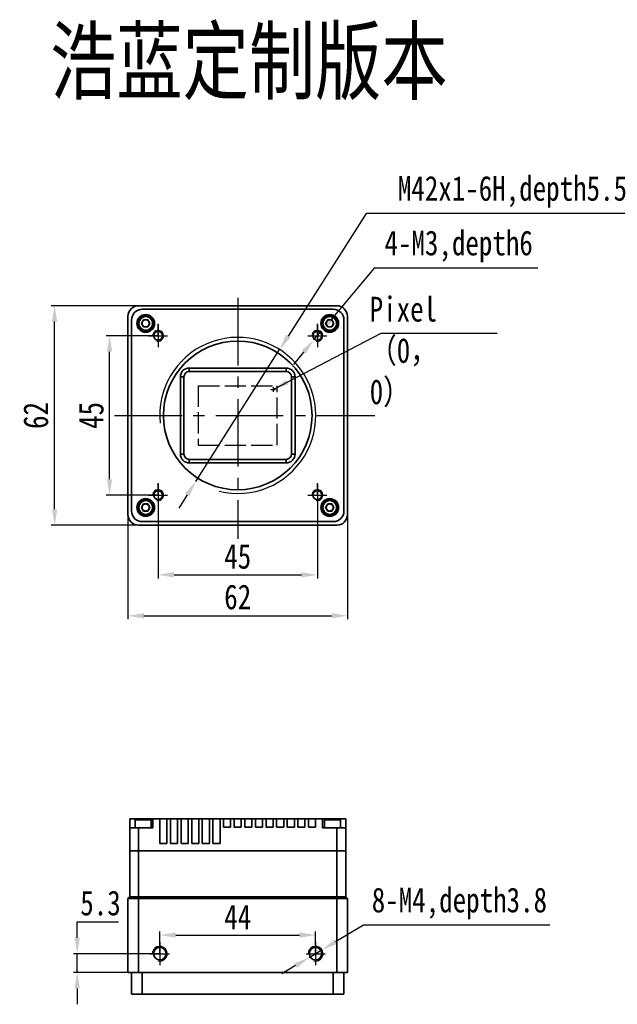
# Model space of a CAD drawing. Header units: millimetres. Extents: x 0 to 16413, y 0 to 757.
# Tile 1 of 4: x 16012 to 16181, y 479 to 757. Entities that reach past the tile are written whole.
import ezdxf

# ---------------------------------------------------------------- set-up
doc = ezdxf.new("R2010")
doc.units = ezdxf.units.MM
for name, pattern in [('ACAD_ISO02W100', [15, 12, -3]), ('CENTER', [50.8, 31.75, -6.35, 6.35, -6.35]), ('CENTER2', [28.575, 19.05, -3.175, 3.175, -3.175])]:
    doc.linetypes.add(name, pattern=pattern)
for name, color, linetype, lineweight in [('粗实线', 7, 'Continuous', 50), ('细实线', 3, 'Continuous', 25), ('细点画线', 1, 'CENTER2', 25), ('细虚线', 2, 'ACAD_ISO02W100', 25)]:
    doc.layers.add(name, color=color, linetype=linetype, lineweight=lineweight)
doc.styles.add('iTek', font='txt', dxfattribs={"width": 0.8, "height": 7})
doc.dimstyles.new('iTek', dxfattribs={"dimscale": 0, "dimtxt": 7, "dimasz": 4.5, "dimexe": 1, "dimexo": 0, "dimgap": 1.5, "dimtad": 1, "dimtoh": 1, "dimdsep": 46, "dimtxsty": 'iTek', "dimcen": 4, "dimclrd": 256, "dimclre": 256, "dimclrt": 256, "dimazin": 2, "dimtfac": 1, "dimtmove": 0, "dimatfit": 3, "dimfxl": 1, "dimlwd": -1, "dimlwe": -1, "dimarcsym": 0})

# ---------------------------------------------------------------- blocks, each defined once
blk = doc.blocks.new('*D82')
at = {"layer": 'Defpoints', "color": 0}
for p in [(16051.51, 622.47), (16096.51, 622.47), (16096.51, 599.95)]:
    blk.add_point(p, dxfattribs=at)
at = {"layer": '细实线'}
for p, q in [((16051.51, 622.47), (16051.51, 598.95)), ((16096.51, 622.47), (16096.51, 598.95)), ((16056.01, 599.95), (16092.01, 599.95))]:
    blk.add_line(p, q, dxfattribs=at)
for points in [[(16056.01, 600.7), (16056.01, 599.2), (16051.51, 599.95)], [(16092.01, 600.7), (16092.01, 599.2), (16096.51, 599.95)]]:
    blk.add_solid(points, dxfattribs=at)
at = {"layer": '细实线', "insert": (16074.01, 605.13), "char_height": 7, "attachment_point": 5, "style": 'iTek'}
blk.add_mtext('45', dxfattribs=at)
blk = doc.blocks.new('*D83')
at = {"layer": 'Defpoints', "color": 0}
for p in [(16043.01, 616.97), (16105.01, 616.97), (16105.01, 588.39)]:
    blk.add_point(p, dxfattribs=at)
at = {"layer": '细实线'}
for p, q in [((16043.01, 616.97), (16043.01, 587.39)), ((16105.01, 616.97), (16105.01, 587.39)), ((16047.51, 588.39), (16100.51, 588.39))]:
    blk.add_line(p, q, dxfattribs=at)
for points in [[(16047.51, 589.14), (16047.51, 587.64), (16043.01, 588.39)], [(16100.51, 589.14), (16100.51, 587.64), (16105.01, 588.39)]]:
    blk.add_solid(points, dxfattribs=at)
at = {"layer": '细实线', "insert": (16074.01, 593.66), "char_height": 7, "attachment_point": 5, "style": 'iTek'}
blk.add_mtext('62', dxfattribs=at)
blk = doc.blocks.new('*D84')
at = {"layer": 'Defpoints', "color": 0}
for p in [(16037.81, 667.47), (16051.51, 667.47), (16051.51, 622.47)]:
    blk.add_point(p, dxfattribs=at)
at = {"layer": '细实线'}
for p, q in [((16051.51, 667.47), (16036.81, 667.47)), ((16037.81, 626.97), (16037.81, 662.97)), ((16051.51, 622.47), (16036.81, 622.47))]:
    blk.add_line(p, q, dxfattribs=at)
for points in [[(16037.06, 662.97), (16038.56, 662.97), (16037.81, 667.47)], [(16037.06, 626.97), (16038.56, 626.97), (16037.81, 622.47)]]:
    blk.add_solid(points, dxfattribs=at)
at = {"layer": '细实线', "insert": (16032.63, 644.97), "char_height": 7, "attachment_point": 5, "rotation": 90, "style": 'iTek'}
blk.add_mtext('45', dxfattribs=at)
blk = doc.blocks.new('*D85')
at = {"layer": 'Defpoints', "color": 0}
for p in [(16022.28, 675.97), (16046.01, 675.97), (16046.01, 613.97)]:
    blk.add_point(p, dxfattribs=at)
at = {"layer": '细实线'}
for p, q in [((16046.01, 675.97), (16021.28, 675.97)), ((16022.28, 618.47), (16022.28, 671.47)), ((16046.01, 613.97), (16021.28, 613.97))]:
    blk.add_line(p, q, dxfattribs=at)
for points in [[(16021.53, 671.47), (16023.03, 671.47), (16022.28, 675.97)], [(16021.53, 618.47), (16023.03, 618.47), (16022.28, 613.97)]]:
    blk.add_solid(points, dxfattribs=at)
at = {"layer": '细实线', "insert": (16017, 644.97), "char_height": 7, "attachment_point": 5, "rotation": 90, "style": 'iTek'}
blk.add_mtext('62', dxfattribs=at)
blk = doc.blocks.new('*D86')
at = {"layer": 'Defpoints', "color": 0}
for p in [(16096.01, 498.2), (16052.01, 492.94), (16096.01, 492.94)]:
    blk.add_point(p, dxfattribs=at)
at = {"layer": '细实线'}
for p, q in [((16052.01, 492.94), (16052.01, 499.2)), ((16056.51, 498.2), (16091.51, 498.2)), ((16096.01, 492.94), (16096.01, 499.2))]:
    blk.add_line(p, q, dxfattribs=at)
for points in [[(16056.51, 498.95), (16056.51, 497.45), (16052.01, 498.2)], [(16091.51, 498.95), (16091.51, 497.45), (16096.01, 498.2)]]:
    blk.add_solid(points, dxfattribs=at)
at = {"layer": '细实线', "insert": (16074.01, 503.32), "char_height": 7, "attachment_point": 5, "style": 'iTek'}
blk.add_mtext('44', dxfattribs=at)
blk = doc.blocks.new('*D87')
at = {"layer": 'Defpoints', "color": 0}
for p in [(16052.01, 492.94), (16028.65, 487.64), (16050.36, 487.64)]:
    blk.add_point(p, dxfattribs=at)
at = {"layer": '细实线'}
for p, q in [((16028.65, 497.44), (16028.65, 501.94)), ((16028.65, 501.94), (16040.33, 501.94)), ((16052.01, 492.94), (16027.65, 492.94)), ((16028.65, 487.64), (16028.65, 492.94)), ((16050.36, 487.64), (16027.65, 487.64)), ((16028.65, 483.14), (16028.65, 478.64))]:
    blk.add_line(p, q, dxfattribs=at)
for points in [[(16027.9, 497.44), (16029.4, 497.44), (16028.65, 492.94)], [(16027.9, 483.14), (16029.4, 483.14), (16028.65, 487.64)]]:
    blk.add_solid(points, dxfattribs=at)
at = {"layer": '细实线', "insert": (16035.24, 507.21), "char_height": 7, "attachment_point": 5, "style": 'iTek'}
blk.add_mtext('5.3', dxfattribs=at)
blk = doc.blocks.new('*D93')
at = {"layer": 'Defpoints', "color": 0}
for p in [(16097.8, 494.01), (16094.22, 491.87)]:
    blk.add_point(p, dxfattribs=at)
at = {"layer": '细实线'}
for p, q in [((16109.55, 501.03), (16101.66, 496.32)), ((16162.23, 501.03), (16109.55, 501.03)), ((16094.22, 491.87), (16097.8, 494.01)), ((16090.36, 489.57), (16086.49, 487.26))]:
    blk.add_line(p, q, dxfattribs=at)
for points in [[(16101.28, 496.96), (16102.05, 495.67), (16097.8, 494.01)], [(16089.97, 490.21), (16090.74, 488.92), (16094.22, 491.87)]]:
    blk.add_solid(points, dxfattribs=at)
at = {"layer": '细实线', "insert": (16136.64, 507.11), "char_height": 7, "attachment_point": 5, "style": 'iTek'}
blk.add_mtext('8-M4,depth3.8', dxfattribs=at)
blk = doc.blocks.new('*D94')
at = {"layer": 'Defpoints', "color": 0}
for p in [(16097.5, 668.65), (16095.52, 666.29)]:
    blk.add_point(p, dxfattribs=at)
at = {"layer": '细实线'}
for p, q in [((16112.55, 686.6), (16100.39, 672.1)), ((16158.82, 686.6), (16112.55, 686.6)), ((16095.52, 666.29), (16097.5, 668.65)), ((16092.63, 662.85), (16089.74, 659.4))]:
    blk.add_line(p, q, dxfattribs=at)
for points in [[(16099.81, 672.58), (16100.96, 671.62), (16097.5, 668.65)], [(16092.06, 663.33), (16093.2, 662.36), (16095.52, 666.29)]]:
    blk.add_solid(points, dxfattribs=at)
at = {"layer": '细实线', "insert": (16136.43, 692.69), "char_height": 7, "attachment_point": 5, "style": 'iTek'}
blk.add_mtext('4-M3,depth6', dxfattribs=at)
blk = doc.blocks.new('*D161')
at = {"layer": 'Defpoints', "color": 0}
for p in [(16085.85, 663.58), (16062.17, 626.36)]:
    blk.add_point(p, dxfattribs=at)
at = {"layer": '细实线'}
for p, q in [((16110.31, 702.03), (16088.26, 667.38)), ((16186.08, 702.03), (16110.31, 702.03)), ((16062.17, 626.36), (16085.85, 663.58)), ((16059.75, 622.57), (16057.34, 618.77))]:
    blk.add_line(p, q, dxfattribs=at)
for points in [[(16087.63, 667.78), (16088.9, 666.98), (16085.85, 663.58)], [(16059.12, 622.97), (16060.39, 622.17), (16062.17, 626.36)]]:
    blk.add_solid(points, dxfattribs=at)
at = {"layer": '细实线', "insert": (16151.63, 708.12), "char_height": 7, "attachment_point": 5, "style": 'iTek'}
blk.add_mtext('M42x1-6H,depth5.5', dxfattribs=at)

msp = doc.modelspace()

# ---------------------------------------------------------------- linework, layer by layer
at = {"layer": '粗实线', "lineweight": 35}
for p, q in [((16102.01, 675.973), (16046.01, 675.973)), ((16101.01, 674.973), (16047.01, 674.973)), ((16043.01, 672.973), (16043.01, 616.973)), ((16044.01, 671.973), (16044.01, 617.973)), ((16046.855, 670.973), (16047.432, 671.973)), ((16047.432, 669.973), (16046.855, 670.973)), ((16047.432, 671.973), (16048.587, 671.973)), ((16048.587, 671.973), (16049.164, 670.973)), ((16049.164, 670.973), (16048.587, 669.973)), ((16098.855, 670.973), (16099.432, 671.973)), ((16099.432, 669.973), (16098.855, 670.973)), ((16099.432, 671.973), (16100.587, 671.973)), ((16100.587, 671.973), (16101.164, 670.973)), ((16101.164, 670.973), (16100.587, 669.973)), ((16104.01, 617.973), (16104.01, 671.973)), ((16105.01, 616.973), (16105.01, 672.973)), ((16048.587, 669.973), (16047.432, 669.973)), ((16100.587, 669.973), (16099.432, 669.973)), ((16060.31, 658.373), (16087.71, 658.373)), ((16060.31, 658.373), (16060.31, 657.373)), ((16087.71, 657.373), (16060.31, 657.373)), ((16087.71, 657.373), (16087.71, 658.373)), ((16057.81, 634.073), (16057.81, 655.873)), ((16057.81, 655.873), (16058.81, 655.873)), ((16058.81, 655.873), (16058.81, 634.073)), ((16089.21, 655.873), (16090.21, 655.873)), ((16089.21, 634.073), (16089.21, 655.873)), ((16090.21, 655.873), (16090.21, 634.073)), ((16057.81, 634.073), (16058.81, 634.073)), ((16060.31, 632.573), (16087.71, 632.573)), ((16060.31, 631.573), (16060.31, 632.573)), ((16087.71, 631.573), (16060.31, 631.573)), ((16087.71, 632.573), (16087.71, 631.573)), ((16089.21, 634.073), (16090.21, 634.073)), ((16046.855, 618.973), (16047.432, 619.973)), ((16047.432, 617.973), (16046.855, 618.973)), ((16047.432, 619.973), (16048.587, 619.973)), ((16048.587, 617.973), (16047.432, 617.973)), ((16048.587, 619.973), (16049.164, 618.973)), ((16049.164, 618.973), (16048.587, 617.973)), ((16098.855, 618.973), (16099.432, 619.973)), ((16099.432, 617.973), (16098.855, 618.973)), ((16099.432, 619.973), (16100.587, 619.973)), ((16100.587, 617.973), (16099.432, 617.973)), ((16100.587, 619.973), (16101.164, 618.973)), ((16101.164, 618.973), (16100.587, 617.973)), ((16047.01, 614.973), (16101.01, 614.973)), ((16046.01, 613.973), (16102.01, 613.973)), ((16043.51, 528.522), (16043.51, 531.022)), ((16045.322, 531.022), (16043.51, 531.022)), ((16043.51, 522.022), (16043.51, 528.522)), ((16043.51, 528.522), (16046.01, 528.522)), ((16045.01, 530.709), (16045.01, 528.522)), ((16049.51, 530.709), (16045.01, 530.709)), ((16045.322, 531.022), (16049.197, 531.022)), ((16046.01, 528.522), (16046.01, 522.022)), ((16046.01, 528.522), (16050.01, 528.522)), ((16049.197, 531.022), (16050.01, 531.022)), ((16049.51, 528.522), (16049.51, 530.709)), ((16052.01, 531.022), (16050.01, 531.022)), ((16050.01, 528.522), (16050.01, 531.022)), ((16052.01, 524.022), (16052.01, 531.022)), ((16054.01, 531.022), (16052.01, 531.022)), ((16055.01, 531.022), (16054.01, 531.022)), ((16054.01, 524.022), (16054.01, 531.022)), ((16055.01, 524.022), (16055.01, 531.022)), ((16057.01, 531.022), (16055.01, 531.022)), ((16058.01, 531.022), (16057.01, 531.022)), ((16057.01, 524.022), (16057.01, 531.022)), ((16058.01, 524.022), (16058.01, 531.022)), ((16060.01, 531.022), (16058.01, 531.022)), ((16061.01, 531.022), (16060.01, 531.022)), ((16060.01, 524.022), (16060.01, 531.022)), ((16061.01, 524.022), (16061.01, 531.022)), ((16063.01, 531.022), (16061.01, 531.022)), ((16064.01, 531.022), (16063.01, 531.022)), ((16063.01, 524.022), (16063.01, 531.022)), ((16064.01, 524.022), (16064.01, 531.022)), ((16066.01, 531.022), (16064.01, 531.022)), ((16067.01, 531.022), (16066.01, 531.022)), ((16066.01, 524.022), (16066.01, 531.022)), ((16067.01, 524.022), (16067.01, 531.022)), ((16069.01, 531.022), (16067.01, 531.022)), ((16069.01, 524.022), (16069.01, 531.022)), ((16070.01, 531.022), (16069.01, 531.022)), ((16070.01, 528.722), (16070.01, 531.022)), ((16072.01, 531.022), (16070.01, 531.022)), ((16070.01, 528.722), (16072.01, 528.722)), ((16072.01, 528.722), (16072.01, 531.022)), ((16073.01, 531.022), (16072.01, 531.022)), ((16073.01, 528.722), (16073.01, 531.022)), ((16075.01, 531.022), (16073.01, 531.022)), ((16073.01, 528.722), (16075.01, 528.722)), ((16076.01, 531.022), (16075.01, 531.022)), ((16075.01, 528.722), (16075.01, 531.022)), ((16076.01, 528.722), (16076.01, 531.022)), ((16078.01, 531.022), (16076.01, 531.022)), ((16076.01, 528.722), (16078.01, 528.722)), ((16079.01, 531.022), (16078.01, 531.022)), ((16078.01, 528.722), (16078.01, 531.022)), ((16079.01, 528.722), (16079.01, 531.022)), ((16081.01, 531.022), (16079.01, 531.022)), ((16079.01, 528.722), (16081.01, 528.722)), ((16082.01, 531.022), (16081.01, 531.022)), ((16081.01, 528.722), (16081.01, 531.022)), ((16082.01, 528.722), (16082.01, 531.022)), ((16084.01, 531.022), (16082.01, 531.022)), ((16082.01, 528.722), (16084.01, 528.722)), ((16084.01, 528.722), (16084.01, 531.022)), ((16085.01, 531.022), (16084.01, 531.022)), ((16085.01, 528.722), (16085.01, 531.022)), ((16087.01, 531.022), (16085.01, 531.022)), ((16085.01, 528.722), (16087.01, 528.722)), ((16088.01, 531.022), (16087.01, 531.022)), ((16087.01, 528.722), (16087.01, 531.022)), ((16088.01, 528.722), (16088.01, 531.022)), ((16090.01, 531.022), (16088.01, 531.022)), ((16088.01, 528.722), (16090.01, 528.722)), ((16091.01, 531.022), (16090.01, 531.022)), ((16090.01, 528.722), (16090.01, 531.022)), ((16091.01, 528.722), (16091.01, 531.022)), ((16093.01, 531.022), (16091.01, 531.022)), ((16091.01, 528.722), (16093.01, 528.722)), ((16094.01, 531.022), (16093.01, 531.022)), ((16093.01, 528.722), (16093.01, 531.022)), ((16094.01, 528.722), (16094.01, 531.022)), ((16096.01, 531.022), (16094.01, 531.022)), ((16094.01, 528.722), (16096.01, 528.722)), ((16096.01, 528.722), (16096.01, 531.022)), ((16098.01, 531.022), (16096.01, 531.022)), ((16098.01, 528.522), (16098.01, 531.022)), ((16098.01, 531.022), (16098.822, 531.022)), ((16098.01, 528.522), (16102.01, 528.522)), ((16098.51, 530.709), (16098.51, 528.522)), ((16099.883, 530.709), (16098.51, 530.709)), ((16098.822, 531.022), (16100.004, 531.022)), ((16103.01, 530.709), (16099.883, 530.709)), ((16100.004, 531.022), (16102.697, 531.022)), ((16102.01, 522.022), (16102.01, 528.522)), ((16102.01, 528.522), (16104.51, 528.522)), ((16104.51, 531.022), (16102.697, 531.022)), ((16103.01, 528.522), (16103.01, 530.709)), ((16104.51, 528.522), (16104.51, 531.022)), ((16104.51, 528.522), (16104.51, 522.022)), ((16052.01, 524.022), (16054.01, 524.022)), ((16055.01, 524.022), (16057.01, 524.022)), ((16058.01, 524.022), (16060.01, 524.022)), ((16061.01, 524.022), (16063.01, 524.022)), ((16064.01, 524.022), (16066.01, 524.022)), ((16067.01, 524.022), (16069.01, 524.022)), ((16043.51, 509.022), (16043.51, 522.022)), ((16043.51, 522.022), (16046.01, 522.022)), ((16046.01, 522.022), (16046.01, 509.022)), ((16102.01, 522.022), (16046.01, 522.022)), ((16102.01, 509.022), (16102.01, 522.022)), ((16102.01, 522.022), (16104.51, 522.022)), ((16104.51, 522.022), (16104.51, 509.022)), ((16043.51, 509.022), (16043.01, 508.522)), ((16046.01, 509.022), (16043.51, 509.022)), ((16102.01, 509.022), (16046.01, 509.022)), ((16046.01, 508.522), (16046.01, 509.022)), ((16104.51, 509.022), (16102.01, 509.022)), ((16102.01, 508.522), (16102.01, 509.022)), ((16105.01, 508.522), (16104.51, 509.022)), ((16046.01, 508.522), (16043.01, 508.522)), ((16043.01, 487.642), (16043.01, 508.522)), ((16102.01, 508.522), (16046.01, 508.522)), ((16046.01, 508.522), (16046.01, 487.642)), ((16105.01, 508.522), (16102.01, 508.522)), ((16102.01, 487.642), (16102.01, 508.522)), ((16105.01, 508.522), (16105.01, 487.642)), ((16043.01, 487.642), (16046.01, 487.642)), ((16044.01, 481.552), (16044.01, 487.642)), ((16102.01, 487.642), (16046.01, 487.642)), ((16047.01, 487.642), (16047.01, 481.552)), ((16101.01, 481.552), (16101.01, 487.642)), ((16102.01, 487.642), (16105.01, 487.642)), ((16104.01, 487.642), (16104.01, 481.552)), ((16047.01, 481.552), (16044.01, 481.552)), ((16101.01, 481.552), (16047.01, 481.552)), ((16104.01, 481.552), (16101.01, 481.552))]:
    msp.add_line(p, q, dxfattribs=at)
for centre, radius in [((16048.01, 670.973), 2.5), ((16048.01, 670.973), 2.25), ((16100.01, 670.973), 2.5), ((16100.01, 670.973), 2.25), ((16048.01, 670.973), 1.938), ((16100.01, 670.973), 1.938), ((16051.51, 667.473), 1.25), ((16096.51, 667.473), 1.25), ((16074.01, 644.973), 21), ((16051.51, 622.473), 1.25), ((16096.51, 622.473), 1.25), ((16048.01, 618.973), 2.5), ((16048.01, 618.973), 2.25), ((16048.01, 618.973), 1.938), ((16100.01, 618.973), 2.5), ((16100.01, 618.973), 2.25), ((16100.01, 618.973), 1.938), ((16052.01, 492.942), 1.75), ((16096.01, 492.942), 1.75)]:
    msp.add_circle(centre, radius, dxfattribs=at)
for centre, radius, start, end in [((16046.01, 672.973), 3, 90, 180), ((16102.01, 672.973), 3, 0, 90), ((16047.01, 671.973), 3, 90, 180), ((16101.01, 671.973), 3, 0, 90), ((16048.01, 670.973), 1, 150, 210), ((16048.01, 670.973), 1, 90, 150), ((16048.01, 670.973), 1, 210, 270), ((16048.01, 670.973), 1, 30, 90), ((16048.01, 670.973), 1, 270, 330), ((16048.01, 670.973), 1, 330, 30), ((16100.01, 670.973), 1, 150, 210), ((16100.01, 670.973), 1, 90, 150), ((16100.01, 670.973), 1, 210, 270), ((16100.01, 670.973), 1, 30, 90), ((16100.01, 670.973), 1, 270, 330), ((16100.01, 670.973), 1, 330, 30), ((16060.31, 655.873), 2.5, 90, 180), ((16060.31, 655.873), 1.5, 90, 180), ((16087.71, 655.873), 2.5, 0, 90), ((16087.71, 655.873), 1.5, 0, 90), ((16060.31, 634.073), 2.5, 180, 270), ((16060.31, 634.073), 1.5, 180, 270), ((16087.71, 634.073), 2.5, 270, 0), ((16087.71, 634.073), 1.5, 270, 0), ((16047.01, 617.973), 3, 180, 270), ((16048.01, 618.973), 1, 150, 210), ((16048.01, 618.973), 1, 90, 150), ((16048.01, 618.973), 1, 210, 270), ((16048.01, 618.973), 1, 30, 90), ((16048.01, 618.973), 1, 270, 330), ((16048.01, 618.973), 1, 330, 30), ((16100.01, 618.973), 1, 150, 210), ((16100.01, 618.973), 1, 90, 150), ((16100.01, 618.973), 1, 210, 270), ((16100.01, 618.973), 1, 30, 90), ((16100.01, 618.973), 1, 270, 330), ((16100.01, 618.973), 1, 330, 30), ((16101.01, 617.973), 3, 270, 0), ((16046.01, 616.973), 3, 180, 270), ((16102.01, 616.973), 3, 270, 0), ((16045.322, 530.709), 0.312, 90, 180), ((16049.197, 530.709), 0.312, 0, 90), ((16098.822, 530.709), 0.313, 90, 180), ((16102.697, 530.709), 0.312, 0, 90)]:
    msp.add_arc(centre, radius, start, end, dxfattribs=at)
at = {"layer": '细实线'}
for p, q in [((16083.337, 652.328), (16084.65, 652.328)), ((16083.994, 652.962), (16083.994, 651.607))]:
    msp.add_line(p, q, dxfattribs=at)
at = {"layer": '细实线', "lineweight": 30}
for centre, radius in [((16051.51, 667.473), 1.538), ((16096.51, 667.473), 1.538), ((16074.01, 644.973), 22.055), ((16051.51, 622.473), 1.538), ((16096.51, 622.473), 1.538), ((16052.01, 492.942), 2.083), ((16096.01, 492.942), 2.083)]:
    msp.add_arc(centre, radius, 256.2446, 185.72405, dxfattribs=at)
at = {"layer": '细点画线', "lineweight": 30}
for p, q in [((16074.01, 678.169), (16074.01, 610.085)), ((16051.51, 667.473), (16051.51, 670.802)), ((16051.51, 670.684), (16051.51, 664.261)), ((16096.51, 667.473), (16096.51, 670.802)), ((16096.51, 670.684), (16096.51, 664.261)), ((16048.83, 667.473), (16054.189, 667.473)), ((16093.83, 667.473), (16099.189, 667.473)), ((16039.219, 644.973), (16112.744, 644.973)), ((16051.51, 622.473), (16051.51, 625.802)), ((16096.51, 622.473), (16096.51, 625.802)), ((16051.51, 625.684), (16051.51, 619.261)), ((16096.51, 625.684), (16096.51, 619.261)), ((16048.83, 622.473), (16054.189, 622.473)), ((16093.83, 622.473), (16099.189, 622.473)), ((16052.01, 492.942), (16052.01, 496.271)), ((16052.01, 496.153), (16052.01, 489.73)), ((16096.01, 492.942), (16096.01, 496.271)), ((16096.01, 496.153), (16096.01, 489.73)), ((16049.33, 492.942), (16054.689, 492.942)), ((16093.33, 492.942), (16098.689, 492.942))]:
    msp.add_line(p, q, dxfattribs=at)
at = {"layer": '细虚线', "ltscale": 0.5}
for p, q in [((16062.83, 653.373), (16085.19, 653.373)), ((16062.83, 653.373), (16062.83, 636.573)), ((16085.19, 636.573), (16085.19, 653.373)), ((16062.83, 636.573), (16085.19, 636.573))]:
    msp.add_line(p, q, dxfattribs=at)

# ---------------------------------------------------------------- texts
at = {"layer": '细实线', "color": 1, "linetype": 'CENTER', "insert": (16021.006, 754.08), "char_height": 18, "width": 414.03807, "attachment_point": 1, "style": 'iTek'}
msp.add_mtext('{\\C0;浩蓝定制版本}', dxfattribs=at)
at = {"layer": '细实线', "linetype": 'CENTER', "lineweight": 30, "insert": (16111.296, 678.501), "char_height": 7, "width": 15.87985, "attachment_point": 1, "style": 'iTek'}
msp.add_mtext('Pixel{\\fSimSun|b0|i0|c134|p2;（}0{\\fSimSun|b0|i0|c134|p2;，}0{\\fSimSun|b0|i0|c134|p2;）}', dxfattribs=at)

# ---------------------------------------------------------------- dimensions: what is measured, and where the dimension line sits
at = {"layer": '细实线'}
for p1, p2, text, override, picture, middle in [((16062.17, 626.365), (16085.849, 663.581), 'M42x1-6H,depth5.5', {"dimscale": 1, "dimpost": 'M<>'}, '*D161', (16151.629, 702.029)), ((16095.521, 666.294), (16097.498, 668.651), '4-M3,depth6', {"dimscale": 1}, '*D94', (16136.434, 686.603)), ((16094.221, 491.874), (16097.798, 494.009), '8-M4,depth3.8', {"dimscale": 1}, '*D93', (16136.638, 501.026))]:
    dim = msp.add_diameter_dim_2p(p1=p1, p2=p2, text=text, dimstyle='iTek', override=override, dxfattribs=at)
    dim.commit()
    dim.dimension.update_dxf_attribs({"geometry": picture, "text_midpoint": middle, "dimtype": 163})
for base, p1, p2, picture, middle in [((16022.277, 675.973), (16046.01, 613.973), (16046.01, 675.973), '*D85', (16017.002, 644.973)), ((16037.807, 667.473), (16051.51, 622.473), (16051.51, 667.473), '*D84', (16032.628, 644.973))]:
    dim = msp.add_linear_dim(base=base, p1=p1, p2=p2, angle=90, dimstyle='iTek', override={"dimscale": 1}, dxfattribs=at)
    dim.commit()
    dim.dimension.update_dxf_attribs({"geometry": picture, "text_midpoint": middle})
for base, p1, p2, picture, middle in [((16096.51, 599.952), (16051.51, 622.473), (16096.51, 622.473), '*D82', (16074.01, 605.13)), ((16105.01, 588.385), (16043.01, 616.973), (16105.01, 616.973), '*D83', (16074.01, 593.661))]:
    dim = msp.add_linear_dim(base=base, p1=p1, p2=p2, dimstyle='iTek', override={"dimscale": 1}, dxfattribs=at)
    dim.commit()
    dim.dimension.update_dxf_attribs({"geometry": picture, "text_midpoint": middle})
dim = msp.add_linear_dim(base=(16028.65, 487.642), p1=(16052.01, 492.942), p2=(16050.355, 487.642), angle=90, dimstyle='iTek', override={"dimscale": 1}, dxfattribs=at)
dim.commit()
dim.dimension.update_dxf_attribs({"geometry": '*D87', "text_midpoint": (16035.24, 501.942), "dimtype": 160})
dim = msp.add_linear_dim(base=(16096.01, 498.205), p1=(16052.01, 492.942), p2=(16096.01, 492.942), dimstyle='iTek', override={"dimscale": 1}, dxfattribs=at)
dim.commit()
dim.dimension.update_dxf_attribs({"geometry": '*D86', "text_midpoint": (16074.01, 498.205), "dimtype": 160})

# ---------------------------------------------------------------- leaders
at = {"layer": '细实线', "lineweight": 30}
msp.add_leader([(16083.994, 652.285), (16114.517, 668.178), (16147.315, 668.178)], dimstyle='iTek', override={"dimscale": 1, "dimtad": 0}, dxfattribs=at)

doc.saveas('drawing.dxf')
